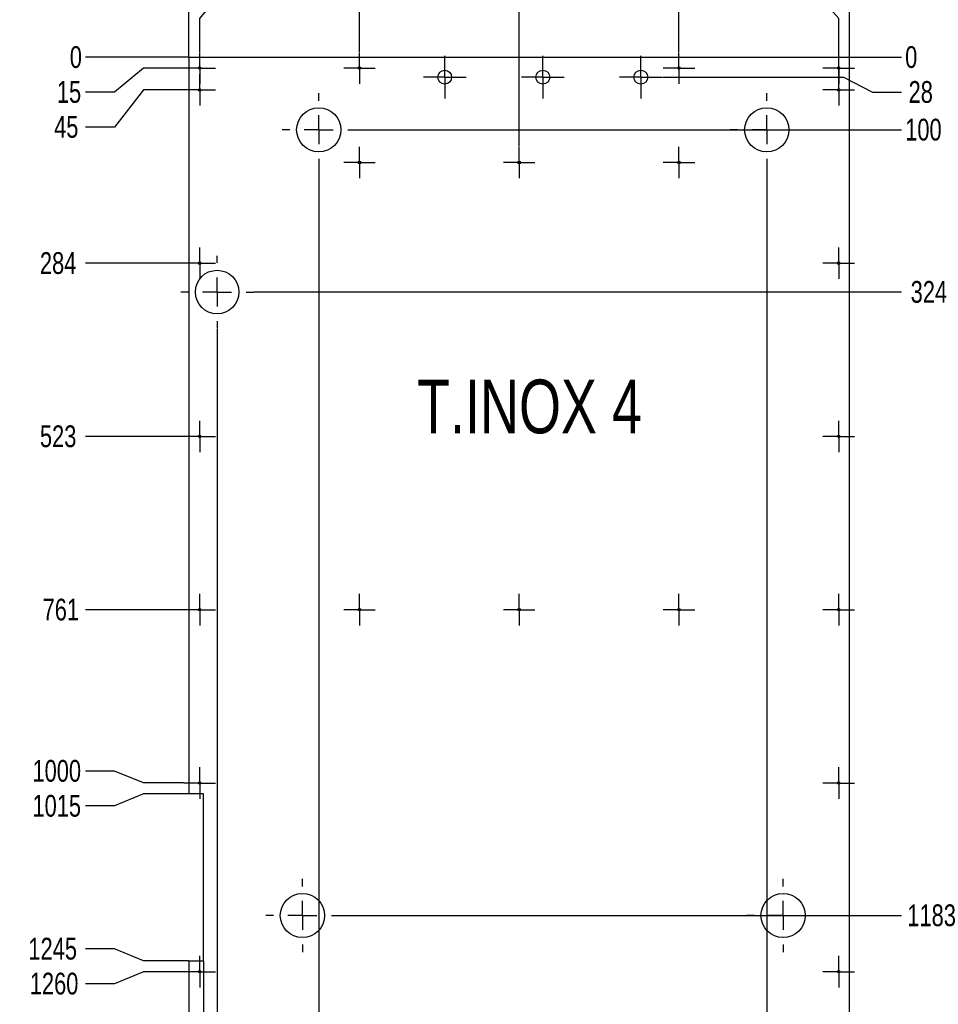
# Model space of a CAD drawing. Header units: millimetres. Extents: x 0 to 841, y 0 to 594.
# Tile 24 of 30: x 434 to 561, y 343 to 478. Entities that reach past the tile are written whole.
import ezdxf

# ---------------------------------------------------------------- set-up
doc = ezdxf.new("R2010")
doc.units = ezdxf.units.MM
doc.header["$PDSIZE"] = -1
doc.linetypes.add('CENTERX2', pattern=[20.32, 12.7, -2.54, 2.54, -2.54])
for name, color, linetype in [('COTES', 1, 'Continuous'), ('GRAVURES', 9, 'Continuous'), ('NOTES', 6, 'Continuous'), ('TRAIT-MIXTES', 3, 'CENTERX2')]:
    doc.layers.add(name, color=color, linetype=linetype)
doc.layers.add('TRAIT-FORT', color=4, linetype='Continuous', lineweight=25)
doc.styles.add('SLDTEXTSTYLE0', font='TXT', dxfattribs={"width": 0.75})
doc.dimstyles.new('SLDDIMSTYLE2', dxfattribs={"dimtxt": 3, "dimasz": 0.333333, "dimexe": 0, "dimexo": 0.0625, "dimgap": 0.75, "dimtad": 0, "dimtih": 1, "dimtoh": 1, "dimdec": 0, "dimlfac": 10, "dimrnd": 1e-09, "dimdsep": 46, "dimtxsty": 'SLDTEXTSTYLE0', "dimblk1": 'ORIGIN', "dimblk2": 'ORIGIN', "dimsah": 1, "dimcen": 0.09, "dimadec": 0, "dimazin": 2, "dimtfac": 1, "dimtdec": 0, "dimtofl": 0, "dimtmove": 0, "dimatfit": 3, "dimldrblk": 'ORIGIN', "dimfxl": 1, "dimfrac": 2, "dimtolj": 1, "dimtzin": 12, "dimarcsym": 0})
doc.dimstyles.new('SLDDIMSTYLE3', dxfattribs={"dimtxt": 3, "dimasz": 2, "dimexe": 0, "dimexo": 0.0625, "dimgap": 0.75, "dimtad": 0, "dimtih": 1, "dimtoh": 1, "dimdec": 0, "dimlfac": 10, "dimrnd": 1e-09, "dimzin": 12, "dimdsep": 46, "dimtxsty": 'SLDTEXTSTYLE0', "dimsah": 1, "dimcen": 0.09, "dimadec": 0, "dimazin": 3, "dimtfac": 1, "dimtdec": 0, "dimtofl": 0, "dimtmove": 0, "dimatfit": 3, "dimfxl": 1, "dimfrac": 2, "dimtolj": 1, "dimtzin": 12, "dimarcsym": 0})

# ---------------------------------------------------------------- blocks, each defined once
blk = doc.blocks.new('_D_290')
at = {"layer": 'COTES', "color": 0, "lineweight": -2, "transparency": 16777216}
for p, q in [((459.3, 348.68), (459.3, 249.05)), ((459.3, 249.05), (462.11, 245.05)), ((462.11, 245.05), (462.11, 241.05))]:
    blk.add_line(p, q, dxfattribs=at)
at = {"layer": 'Defpoints', "color": 0, "transparency": 16777216}
for p in [(459.3, 348.75), (457.3, 256.25), (462.11, 241.05)]:
    blk.add_point(p, dxfattribs=at)
at = {"layer": 'COTES', "color": 0, "transparency": 16777216, "insert": (462.11, 238.61), "char_height": 3, "attachment_point": 5, "rotation": 90, "style": 'SLDTEXTSTYLE0'}
blk.add_mtext('\\A1;20', dxfattribs=at)
blk = doc.blocks.new('_D_291')
at = {"layer": 'COTES', "color": 0, "lineweight": -2, "transparency": 16777216}
for p, q in [((461.2, 435.83), (461.2, 249.05)), ((461.2, 249.05), (466.92, 245.05)), ((466.92, 245.05), (466.92, 241.05))]:
    blk.add_line(p, q, dxfattribs=at)
at = {"layer": 'Defpoints', "color": 0, "transparency": 16777216}
for p in [(461.2, 435.9), (457.3, 256.25), (466.92, 241.05)]:
    blk.add_point(p, dxfattribs=at)
at = {"layer": 'COTES', "color": 0, "transparency": 16777216, "insert": (466.92, 238.42), "char_height": 3, "attachment_point": 5, "rotation": 90, "style": 'SLDTEXTSTYLE0'}
blk.add_mtext('\\A1;39', dxfattribs=at)
blk = doc.blocks.new('_D_292')
at = {"layer": 'COTES', "color": 0, "lineweight": -2, "transparency": 16777216}
blk.add_line((475.2, 458.13), (475.2, 241.05), dxfattribs=at)
at = {"layer": 'Defpoints', "color": 0, "transparency": 16777216}
for p in [(475.2, 458.2), (457.3, 256.25), (475.2, 241.05)]:
    blk.add_point(p, dxfattribs=at)
at = {"layer": 'COTES', "color": 0, "transparency": 16777216, "insert": (475.2, 237.67), "char_height": 3, "attachment_point": 5, "rotation": 90, "style": 'SLDTEXTSTYLE0'}
blk.add_mtext('\\A1;179', dxfattribs=at)
blk = doc.blocks.new('_D_296')
at = {"layer": 'COTES', "color": 0, "lineweight": -2, "transparency": 16777216}
blk.add_line((536.9, 458.13), (536.9, 241.05), dxfattribs=at)
at = {"layer": 'Defpoints', "color": 0, "transparency": 16777216}
for p in [(536.9, 458.2), (457.3, 256.25), (536.9, 241.05)]:
    blk.add_point(p, dxfattribs=at)
at = {"layer": 'COTES', "color": 0, "transparency": 16777216, "insert": (536.9, 237.3), "char_height": 3, "attachment_point": 5, "rotation": 90, "style": 'SLDTEXTSTYLE0'}
blk.add_mtext('\\A1;796', dxfattribs=at)
blk = doc.blocks.new('_D_298')
at = {"layer": 'COTES', "color": 0, "lineweight": -2, "transparency": 16777216}
blk.add_line((457.3, 473.31), (457.3, 486.57), dxfattribs=at)
at = {"layer": 'Defpoints', "color": 0, "transparency": 16777216}
for p in [(457.3, 486.57), (457.3, 473.25), (457.3, 473.25)]:
    blk.add_point(p, dxfattribs=at)
at = {"layer": 'COTES', "color": 0, "transparency": 16777216, "insert": (457.3, 487.88), "char_height": 3, "attachment_point": 5, "rotation": 90, "style": 'SLDTEXTSTYLE0'}
blk.add_mtext('\\A1;0', dxfattribs=at)
blk = doc.blocks.new('_Origin')
at = {"color": 0, "linetype": 'ByBlock', "lineweight": -2}
blk.add_line((0, 0), (-1, 0), dxfattribs=at)
blk.add_circle((0, 0), 0.5, dxfattribs=at)
blk = doc.blocks.new('_D_299')
at = {"layer": 'COTES', "color": 0, "lineweight": -2, "transparency": 16777216}
for p, q in [((462.11, 482.57), (462.11, 486.57)), ((458.8, 478.57), (462.11, 482.57)), ((458.8, 473.98), (458.8, 478.57))]:
    blk.add_line(p, q, dxfattribs=at)
at = {"layer": 'Defpoints', "color": 0, "transparency": 16777216}
for p in [(462.11, 486.57), (458.8, 473.92), (457.3, 473.25)]:
    blk.add_point(p, dxfattribs=at)
at = {"layer": 'COTES', "color": 0, "transparency": 16777216, "insert": (462.11, 488.82), "char_height": 3, "attachment_point": 5, "rotation": 90, "style": 'SLDTEXTSTYLE0'}
blk.add_mtext('\\A1;15', dxfattribs=at)
blk = doc.blocks.new('_D_300')
at = {"layer": 'COTES', "color": 0, "lineweight": -2, "transparency": 16777216}
blk.add_line((480.8, 473.98), (480.8, 486.57), dxfattribs=at)
at = {"layer": 'Defpoints', "color": 0, "transparency": 16777216}
for p in [(480.8, 486.57), (480.8, 473.92), (457.3, 473.25)]:
    blk.add_point(p, dxfattribs=at)
at = {"layer": 'COTES', "color": 0, "transparency": 16777216, "insert": (480.8, 490.32), "char_height": 3, "attachment_point": 5, "rotation": 90, "style": 'SLDTEXTSTYLE0'}
blk.add_mtext('\\A1;235', dxfattribs=at)
blk = doc.blocks.new('_D_301')
at = {"layer": 'COTES', "color": 0, "lineweight": -2, "transparency": 16777216}
blk.add_line((502.8, 460.98), (502.8, 486.57), dxfattribs=at)
at = {"layer": 'Defpoints', "color": 0, "transparency": 16777216}
for p in [(502.8, 486.57), (457.3, 473.25), (502.8, 460.92)]:
    blk.add_point(p, dxfattribs=at)
at = {"layer": 'COTES', "color": 0, "transparency": 16777216, "insert": (502.8, 490.32), "char_height": 3, "attachment_point": 5, "rotation": 90, "style": 'SLDTEXTSTYLE0'}
blk.add_mtext('\\A1;455', dxfattribs=at)
blk = doc.blocks.new('_D_302')
at = {"layer": 'COTES', "color": 0, "lineweight": -2, "transparency": 16777216}
blk.add_line((524.8, 473.98), (524.8, 486.57), dxfattribs=at)
at = {"layer": 'Defpoints', "color": 0, "transparency": 16777216}
for p in [(524.8, 486.57), (524.8, 473.92), (457.3, 473.25)]:
    blk.add_point(p, dxfattribs=at)
at = {"layer": 'COTES', "color": 0, "transparency": 16777216, "insert": (524.8, 490.32), "char_height": 3, "attachment_point": 5, "rotation": 90, "style": 'SLDTEXTSTYLE0'}
blk.add_mtext('\\A1;675', dxfattribs=at)
blk = doc.blocks.new('_D_303')
at = {"layer": 'COTES', "color": 0, "lineweight": -2, "transparency": 16777216}
for p, q in [((543.3, 482.57), (543.3, 486.57)), ((546.8, 478.57), (543.3, 482.57)), ((546.8, 470.98), (546.8, 478.57))]:
    blk.add_line(p, q, dxfattribs=at)
at = {"layer": 'Defpoints', "color": 0, "transparency": 16777216}
for p in [(543.3, 486.57), (457.3, 473.25), (546.8, 470.92)]:
    blk.add_point(p, dxfattribs=at)
at = {"layer": 'COTES', "color": 0, "transparency": 16777216, "insert": (543.3, 490.32), "char_height": 3, "attachment_point": 5, "rotation": 90, "style": 'SLDTEXTSTYLE0'}
blk.add_mtext('\\A1;895', dxfattribs=at)
blk = doc.blocks.new('_D_304')
at = {"layer": 'COTES', "color": 0, "lineweight": -2, "transparency": 16777216}
blk.add_line((548.3, 473.31), (548.3, 486.57), dxfattribs=at)
at = {"layer": 'Defpoints', "color": 0, "transparency": 16777216}
for p in [(548.3, 486.57), (457.3, 473.25), (548.3, 473.25)]:
    blk.add_point(p, dxfattribs=at)
at = {"layer": 'COTES', "color": 0, "transparency": 16777216, "insert": (548.3, 489.75), "char_height": 3, "attachment_point": 5, "rotation": 90, "style": 'SLDTEXTSTYLE0'}
blk.add_mtext('\\A1;910', dxfattribs=at)
blk = doc.blocks.new('_D_305')
at = {"layer": 'COTES', "color": 0, "lineweight": -2, "transparency": 16777216}
blk.add_line((457.24, 473.25), (443.05, 473.25), dxfattribs=at)
at = {"layer": 'Defpoints', "color": 0, "transparency": 16777216}
for p in [(443.05, 473.25), (457.3, 473.25), (457.3, 473.25)]:
    blk.add_point(p, dxfattribs=at)
at = {"layer": 'COTES', "color": 0, "transparency": 16777216, "insert": (441.74, 473.25), "char_height": 3, "attachment_point": 5, "style": 'SLDTEXTSTYLE0'}
blk.add_mtext('\\A1;0', dxfattribs=at)
blk = doc.blocks.new('_D_306')
at = {"layer": 'COTES', "color": 0, "lineweight": -2, "transparency": 16777216}
for p, q in [((451.05, 471.75), (447.05, 468.44)), ((456.57, 471.75), (451.05, 471.75)), ((447.05, 468.44), (443.05, 468.44))]:
    blk.add_line(p, q, dxfattribs=at)
at = {"layer": 'Defpoints', "color": 0, "transparency": 16777216}
for p in [(457.3, 473.25), (456.63, 471.75), (443.05, 468.44)]:
    blk.add_point(p, dxfattribs=at)
at = {"layer": 'COTES', "color": 0, "transparency": 16777216, "insert": (440.8, 468.44), "char_height": 3, "attachment_point": 5, "style": 'SLDTEXTSTYLE0'}
blk.add_mtext('\\A1;15', dxfattribs=at)
blk = doc.blocks.new('_D_307')
at = {"layer": 'COTES', "color": 0, "lineweight": -2, "transparency": 16777216}
for p, q in [((451.05, 468.75), (447.05, 463.63)), ((456.57, 468.75), (451.05, 468.75)), ((447.05, 463.63), (443.05, 463.63))]:
    blk.add_line(p, q, dxfattribs=at)
at = {"layer": 'Defpoints', "color": 0, "transparency": 16777216}
for p in [(457.3, 473.25), (456.63, 468.75), (443.05, 463.63)]:
    blk.add_point(p, dxfattribs=at)
at = {"layer": 'COTES', "color": 0, "transparency": 16777216, "insert": (440.42, 463.63), "char_height": 3, "attachment_point": 5, "style": 'SLDTEXTSTYLE0'}
blk.add_mtext('\\A1;45', dxfattribs=at)
blk = doc.blocks.new('_D_308')
at = {"layer": 'COTES', "color": 0, "lineweight": -2, "transparency": 16777216}
blk.add_line((456.57, 444.87), (443.05, 444.87), dxfattribs=at)
at = {"layer": 'Defpoints', "color": 0, "transparency": 16777216}
for p in [(457.3, 473.25), (443.05, 444.87), (456.63, 444.87)]:
    blk.add_point(p, dxfattribs=at)
at = {"layer": 'COTES', "color": 0, "transparency": 16777216, "insert": (439.3, 444.87), "char_height": 3, "attachment_point": 5, "style": 'SLDTEXTSTYLE0'}
blk.add_mtext('\\A1;284', dxfattribs=at)
blk = doc.blocks.new('_D_309')
at = {"layer": 'COTES', "color": 0, "lineweight": -2, "transparency": 16777216}
blk.add_line((456.57, 421), (443.05, 421), dxfattribs=at)
at = {"layer": 'Defpoints', "color": 0, "transparency": 16777216}
for p in [(457.3, 473.25), (443.05, 421), (456.63, 421)]:
    blk.add_point(p, dxfattribs=at)
at = {"layer": 'COTES', "color": 0, "transparency": 16777216, "insert": (439.3, 421), "char_height": 3, "attachment_point": 5, "style": 'SLDTEXTSTYLE0'}
blk.add_mtext('\\A1;523', dxfattribs=at)
blk = doc.blocks.new('_D_310')
at = {"layer": 'COTES', "color": 0, "lineweight": -2, "transparency": 16777216}
blk.add_line((456.57, 397.12), (443.05, 397.12), dxfattribs=at)
at = {"layer": 'Defpoints', "color": 0, "transparency": 16777216}
for p in [(457.3, 473.25), (443.05, 397.12), (456.63, 397.12)]:
    blk.add_point(p, dxfattribs=at)
at = {"layer": 'COTES', "color": 0, "transparency": 16777216, "insert": (439.67, 397.12), "char_height": 3, "attachment_point": 5, "style": 'SLDTEXTSTYLE0'}
blk.add_mtext('\\A1;761', dxfattribs=at)
blk = doc.blocks.new('_D_311')
at = {"layer": 'COTES', "color": 0, "lineweight": -2, "transparency": 16777216}
for p, q in [((447.05, 374.9), (443.05, 374.9)), ((451.05, 373.25), (447.05, 374.9)), ((456.57, 373.25), (451.05, 373.25))]:
    blk.add_line(p, q, dxfattribs=at)
at = {"layer": 'Defpoints', "color": 0, "transparency": 16777216}
for p in [(457.3, 473.25), (443.05, 374.9), (456.63, 373.25)]:
    blk.add_point(p, dxfattribs=at)
at = {"layer": 'COTES', "color": 0, "transparency": 16777216, "insert": (439.11, 374.9), "char_height": 3, "attachment_point": 5, "style": 'SLDTEXTSTYLE0'}
blk.add_mtext('\\A1;1000', dxfattribs=at)
blk = doc.blocks.new('_D_312')
at = {"layer": 'COTES', "color": 0, "lineweight": -2, "transparency": 16777216}
for p, q in [((451.05, 371.75), (447.05, 370.09)), ((457.24, 371.75), (451.05, 371.75)), ((447.05, 370.09), (443.05, 370.09))]:
    blk.add_line(p, q, dxfattribs=at)
at = {"layer": 'Defpoints', "color": 0, "transparency": 16777216}
for p in [(457.3, 473.25), (457.3, 371.75), (443.05, 370.09)]:
    blk.add_point(p, dxfattribs=at)
at = {"layer": 'COTES', "color": 0, "transparency": 16777216, "insert": (439.11, 370.09), "char_height": 3, "attachment_point": 5, "style": 'SLDTEXTSTYLE0'}
blk.add_mtext('\\A1;1015', dxfattribs=at)
blk = doc.blocks.new('_D_313')
at = {"layer": 'COTES', "color": 0, "lineweight": -2, "transparency": 16777216}
for p, q in [((447.05, 350.4), (443.05, 350.4)), ((451.05, 348.75), (447.05, 350.4)), ((457.24, 348.75), (451.05, 348.75))]:
    blk.add_line(p, q, dxfattribs=at)
at = {"layer": 'Defpoints', "color": 0, "transparency": 16777216}
for p in [(457.3, 473.25), (443.05, 350.4), (457.3, 348.75)]:
    blk.add_point(p, dxfattribs=at)
at = {"layer": 'COTES', "color": 0, "transparency": 16777216, "insert": (438.55, 350.4), "char_height": 3, "attachment_point": 5, "style": 'SLDTEXTSTYLE0'}
blk.add_mtext('\\A1;1245', dxfattribs=at)
blk = doc.blocks.new('_D_314')
at = {"layer": 'COTES', "color": 0, "lineweight": -2, "transparency": 16777216}
for p, q in [((451.05, 347.25), (447.05, 345.59)), ((456.57, 347.25), (451.05, 347.25)), ((447.05, 345.59), (443.05, 345.59))]:
    blk.add_line(p, q, dxfattribs=at)
at = {"layer": 'Defpoints', "color": 0, "transparency": 16777216}
for p in [(457.3, 473.25), (456.63, 347.25), (443.05, 345.59)]:
    blk.add_point(p, dxfattribs=at)
at = {"layer": 'COTES', "color": 0, "transparency": 16777216, "insert": (438.74, 345.59), "char_height": 3, "attachment_point": 5, "style": 'SLDTEXTSTYLE0'}
blk.add_mtext('\\A1;1260', dxfattribs=at)
blk = doc.blocks.new('_D_315')
at = {"layer": 'COTES', "color": 0, "lineweight": -2, "transparency": 16777216}
blk.add_line((456.57, 328), (443.05, 328), dxfattribs=at)
at = {"layer": 'Defpoints', "color": 0, "transparency": 16777216}
for p in [(457.3, 473.25), (443.05, 328), (456.63, 328)]:
    blk.add_point(p, dxfattribs=at)
at = {"layer": 'COTES', "color": 0, "transparency": 16777216, "insert": (438.55, 328), "char_height": 3, "attachment_point": 5, "style": 'SLDTEXTSTYLE0'}
blk.add_mtext('\\A1;1453', dxfattribs=at)
blk = doc.blocks.new('_D_316')
at = {"layer": 'COTES', "color": 0, "lineweight": -2, "transparency": 16777216}
for p, q in [((447.05, 310.65), (443.05, 310.65)), ((451.05, 308.75), (447.05, 310.65)), ((456.57, 308.75), (451.05, 308.75))]:
    blk.add_line(p, q, dxfattribs=at)
at = {"layer": 'Defpoints', "color": 0, "transparency": 16777216}
for p in [(457.3, 473.25), (443.05, 310.65), (456.63, 308.75)]:
    blk.add_point(p, dxfattribs=at)
at = {"layer": 'COTES', "color": 0, "transparency": 16777216, "insert": (438.55, 310.65), "char_height": 3, "attachment_point": 5, "style": 'SLDTEXTSTYLE0'}
blk.add_mtext('\\A1;1645', dxfattribs=at)
blk = doc.blocks.new('_D_317')
at = {"layer": 'COTES', "color": 0, "lineweight": -2, "transparency": 16777216}
for p, q in [((451.05, 307.75), (447.05, 305.84)), ((457.24, 307.75), (451.05, 307.75)), ((447.05, 305.84), (443.05, 305.84))]:
    blk.add_line(p, q, dxfattribs=at)
at = {"layer": 'Defpoints', "color": 0, "transparency": 16777216}
for p in [(457.3, 473.25), (457.3, 307.75), (443.05, 305.84)]:
    blk.add_point(p, dxfattribs=at)
at = {"layer": 'COTES', "color": 0, "transparency": 16777216, "insert": (438.55, 305.84), "char_height": 3, "attachment_point": 5, "style": 'SLDTEXTSTYLE0'}
blk.add_mtext('\\A1;1655', dxfattribs=at)
blk = doc.blocks.new('_D_318')
at = {"layer": 'COTES', "color": 0, "lineweight": -2, "transparency": 16777216}
for p, q in [((447.05, 283.15), (443.05, 283.15)), ((451.05, 281.75), (447.05, 283.15)), ((457.24, 281.75), (451.05, 281.75))]:
    blk.add_line(p, q, dxfattribs=at)
at = {"layer": 'Defpoints', "color": 0, "transparency": 16777216}
for p in [(457.3, 473.25), (443.05, 283.15), (457.3, 281.75)]:
    blk.add_point(p, dxfattribs=at)
at = {"layer": 'COTES', "color": 0, "transparency": 16777216, "insert": (438.92, 283.15), "char_height": 3, "attachment_point": 5, "style": 'SLDTEXTSTYLE0'}
blk.add_mtext('\\A1;1915', dxfattribs=at)
blk = doc.blocks.new('_D_319')
at = {"layer": 'COTES', "color": 0, "lineweight": -2, "transparency": 16777216}
for p, q in [((451.05, 279.75), (447.05, 278.34)), ((456.57, 279.75), (451.05, 279.75)), ((447.05, 278.34), (443.05, 278.34))]:
    blk.add_line(p, q, dxfattribs=at)
at = {"layer": 'Defpoints', "color": 0, "transparency": 16777216}
for p in [(457.3, 473.25), (456.63, 279.75), (443.05, 278.34)]:
    blk.add_point(p, dxfattribs=at)
at = {"layer": 'COTES', "color": 0, "transparency": 16777216, "insert": (438.55, 278.34), "char_height": 3, "attachment_point": 5, "style": 'SLDTEXTSTYLE0'}
blk.add_mtext('\\A1;1935', dxfattribs=at)
blk = doc.blocks.new('_D_320')
at = {"layer": 'COTES', "color": 0, "lineweight": -2, "transparency": 16777216}
for p, q in [((447.05, 262.87), (443.05, 262.87)), ((451.05, 257.75), (447.05, 262.87)), ((456.57, 257.75), (451.05, 257.75))]:
    blk.add_line(p, q, dxfattribs=at)
at = {"layer": 'Defpoints', "color": 0, "transparency": 16777216}
for p in [(457.3, 473.25), (443.05, 262.87), (456.63, 257.75)]:
    blk.add_point(p, dxfattribs=at)
at = {"layer": 'COTES', "color": 0, "transparency": 16777216, "insert": (438.55, 262.87), "char_height": 3, "attachment_point": 5, "style": 'SLDTEXTSTYLE0'}
blk.add_mtext('\\A1;2155', dxfattribs=at)
blk = doc.blocks.new('_D_321')
at = {"layer": 'COTES', "color": 0, "lineweight": -2, "transparency": 16777216}
for p, q in [((447.05, 258.06), (443.05, 258.06)), ((451.05, 256.25), (447.05, 258.06)), ((457.24, 256.25), (451.05, 256.25))]:
    blk.add_line(p, q, dxfattribs=at)
at = {"layer": 'Defpoints', "color": 0, "transparency": 16777216}
for p in [(457.3, 473.25), (443.05, 258.06), (457.3, 256.25)]:
    blk.add_point(p, dxfattribs=at)
at = {"layer": 'COTES', "color": 0, "transparency": 16777216, "insert": (438.74, 258.06), "char_height": 3, "attachment_point": 5, "style": 'SLDTEXTSTYLE0'}
blk.add_mtext('\\A1;2170', dxfattribs=at)
blk = doc.blocks.new('_D_322')
at = {"layer": 'COTES', "color": 0, "lineweight": -2, "transparency": 16777216}
blk.add_line((470.24, 253.25), (443.05, 253.25), dxfattribs=at)
at = {"layer": 'Defpoints', "color": 0, "transparency": 16777216}
for p in [(457.3, 473.25), (443.05, 253.25), (470.3, 253.25)]:
    blk.add_point(p, dxfattribs=at)
at = {"layer": 'COTES', "color": 0, "transparency": 16777216, "insert": (438.55, 253.25), "char_height": 3, "attachment_point": 5, "style": 'SLDTEXTSTYLE0'}
blk.add_mtext('\\A1;2200', dxfattribs=at)
blk = doc.blocks.new('_D_323')
at = {"layer": 'COTES', "color": 0, "lineweight": -2, "transparency": 16777216}
blk.add_line((548.36, 473.25), (555.47, 473.25), dxfattribs=at)
at = {"layer": 'Defpoints', "color": 0, "transparency": 16777216}
for p in [(548.3, 473.25), (548.3, 473.25), (555.47, 473.25)]:
    blk.add_point(p, dxfattribs=at)
at = {"layer": 'COTES', "color": 0, "transparency": 16777216, "insert": (556.79, 473.25), "char_height": 3, "attachment_point": 5, "style": 'SLDTEXTSTYLE0'}
blk.add_mtext('\\A1;0', dxfattribs=at)
blk = doc.blocks.new('_D_324')
at = {"layer": 'COTES', "color": 0, "lineweight": -2, "transparency": 16777216}
for p, q in [((522.56, 470.5), (547.47, 470.5)), ((547.47, 470.5), (551.47, 468.44)), ((551.47, 468.44), (555.47, 468.44))]:
    blk.add_line(p, q, dxfattribs=at)
at = {"layer": 'Defpoints', "color": 0, "transparency": 16777216}
for p in [(548.3, 473.25), (522.5, 470.5), (555.47, 468.44)]:
    blk.add_point(p, dxfattribs=at)
at = {"layer": 'COTES', "color": 0, "transparency": 16777216, "insert": (558.1, 468.44), "char_height": 3, "attachment_point": 5, "style": 'SLDTEXTSTYLE0'}
blk.add_mtext('\\A1;28', dxfattribs=at)
blk = doc.blocks.new('_D_325')
at = {"layer": 'COTES', "color": 0, "lineweight": -2, "transparency": 16777216}
blk.add_line((480.31, 463.25), (555.47, 463.25), dxfattribs=at)
at = {"layer": 'Defpoints', "color": 0, "transparency": 16777216}
for p in [(548.3, 473.25), (480.25, 463.25), (555.47, 463.25)]:
    blk.add_point(p, dxfattribs=at)
at = {"layer": 'COTES', "color": 0, "transparency": 16777216, "insert": (558.47, 463.25), "char_height": 3, "attachment_point": 5, "style": 'SLDTEXTSTYLE0'}
blk.add_mtext('\\A1;100', dxfattribs=at)
blk = doc.blocks.new('_D_326')
at = {"layer": 'COTES', "color": 0, "lineweight": -2, "transparency": 16777216}
blk.add_line((466.26, 440.9), (555.47, 440.9), dxfattribs=at)
at = {"layer": 'Defpoints', "color": 0, "transparency": 16777216}
for p in [(548.3, 473.25), (466.2, 440.9), (555.47, 440.9)]:
    blk.add_point(p, dxfattribs=at)
at = {"layer": 'COTES', "color": 0, "transparency": 16777216, "insert": (559.22, 440.9), "char_height": 3, "attachment_point": 5, "style": 'SLDTEXTSTYLE0'}
blk.add_mtext('\\A1;324', dxfattribs=at)
blk = doc.blocks.new('_D_327')
at = {"layer": 'COTES', "color": 0, "lineweight": -2, "transparency": 16777216}
blk.add_line((478.06, 355), (555.47, 355), dxfattribs=at)
at = {"layer": 'Defpoints', "color": 0, "transparency": 16777216}
for p in [(548.3, 473.25), (478, 355), (555.47, 355)]:
    blk.add_point(p, dxfattribs=at)
at = {"layer": 'COTES', "color": 0, "transparency": 16777216, "insert": (559.6, 355), "char_height": 3, "attachment_point": 5, "style": 'SLDTEXTSTYLE0'}
blk.add_mtext('\\A1;1183', dxfattribs=at)
blk = doc.blocks.new('_D_328')
at = {"layer": 'COTES', "color": 0, "lineweight": -2, "transparency": 16777216}
blk.add_line((466.26, 315.6), (555.47, 315.6), dxfattribs=at)
at = {"layer": 'Defpoints', "color": 0, "transparency": 16777216}
for p in [(548.3, 473.25), (466.2, 315.6), (555.47, 315.6)]:
    blk.add_point(p, dxfattribs=at)
at = {"layer": 'COTES', "color": 0, "transparency": 16777216, "insert": (559.97, 315.6), "char_height": 3, "attachment_point": 5, "style": 'SLDTEXTSTYLE0'}
blk.add_mtext('\\A1;1577', dxfattribs=at)
blk = doc.blocks.new('_D_329')
at = {"layer": 'COTES', "color": 0, "lineweight": -2, "transparency": 16777216}
blk.add_line((480.31, 263.25), (555.47, 263.25), dxfattribs=at)
at = {"layer": 'Defpoints', "color": 0, "transparency": 16777216}
for p in [(548.3, 473.25), (480.25, 263.25), (555.47, 263.25)]:
    blk.add_point(p, dxfattribs=at)
at = {"layer": 'COTES', "color": 0, "transparency": 16777216, "insert": (559.6, 263.25), "char_height": 3, "attachment_point": 5, "style": 'SLDTEXTSTYLE0'}
blk.add_mtext('\\A1;2100', dxfattribs=at)
blk = doc.blocks.new('_D_330')
at = {"layer": 'COTES', "color": 0, "lineweight": -2, "transparency": 16777216}
for p, q in [((547.47, 256), (551.47, 258.06)), ((551.47, 258.06), (555.47, 258.06)), ((522.56, 256), (547.47, 256))]:
    blk.add_line(p, q, dxfattribs=at)
at = {"layer": 'Defpoints', "color": 0, "transparency": 16777216}
for p in [(548.3, 473.25), (555.47, 258.06), (522.5, 256)]:
    blk.add_point(p, dxfattribs=at)
at = {"layer": 'COTES', "color": 0, "transparency": 16777216, "insert": (559.97, 258.06), "char_height": 3, "attachment_point": 5, "style": 'SLDTEXTSTYLE0'}
blk.add_mtext('\\A1;2173', dxfattribs=at)
blk = doc.blocks.new('_D_331')
at = {"layer": 'COTES', "color": 0, "lineweight": -2, "transparency": 16777216}
blk.add_line((548.36, 253.25), (555.47, 253.25), dxfattribs=at)
at = {"layer": 'Defpoints', "color": 0, "transparency": 16777216}
for p in [(548.3, 473.25), (548.3, 253.25), (555.47, 253.25)]:
    blk.add_point(p, dxfattribs=at)
at = {"layer": 'COTES', "color": 0, "transparency": 16777216, "insert": (559.97, 253.25), "char_height": 3, "attachment_point": 5, "style": 'SLDTEXTSTYLE0'}
blk.add_mtext('\\A1;2200', dxfattribs=at)
blk = doc.blocks.new('SW_CENTERMARKSYMBOL_269')
at = {"layer": 'TRAIT-MIXTES', "color": 0}
for p, q in [((0, 2), (0, 2.17)), ((0, 0), (0, 2)), ((-2, 0), (-2.17, 0)), ((0, 0), (-2, 0)), ((0, 0), (0, -2)), ((0, 0), (2, 0)), ((2, 0), (2.17, 0)), ((0, -2), (0, -2.17))]:
    blk.add_line(p, q, dxfattribs=at)
blk = doc.blocks.new('SW_CENTERMARKSYMBOL_270')
at = {"layer": 'TRAIT-MIXTES', "color": 0}
for p, q in [((0, 2), (0, 2.17)), ((0, 0), (0, 2)), ((-2, 0), (-2.17, 0)), ((0, 0), (-2, 0)), ((0, 0), (0, -2)), ((0, 0), (2, 0)), ((2, 0), (2.17, 0)), ((0, -2), (0, -2.17))]:
    blk.add_line(p, q, dxfattribs=at)
blk = doc.blocks.new('SW_CENTERMARKSYMBOL_271')
at = {"layer": 'TRAIT-MIXTES', "color": 0}
for p, q in [((0, 2), (0, 2.17)), ((0, 0), (0, 2)), ((-2, 0), (-2.17, 0)), ((0, 0), (-2, 0)), ((0, 0), (0, -2)), ((0, 0), (2, 0)), ((2, 0), (2.17, 0)), ((0, -2), (0, -2.17))]:
    blk.add_line(p, q, dxfattribs=at)
blk = doc.blocks.new('SW_CENTERMARKSYMBOL_272')
at = {"layer": 'TRAIT-MIXTES', "color": 0}
for p, q in [((0, 2), (0, 2.17)), ((0, 0), (0, 2)), ((-2, 0), (-2.17, 0)), ((0, 0), (-2, 0)), ((0, 0), (0, -2)), ((0, 0), (2, 0)), ((2, 0), (2.17, 0)), ((0, -2), (0, -2.17))]:
    blk.add_line(p, q, dxfattribs=at)
blk = doc.blocks.new('SW_CENTERMARKSYMBOL_273')
at = {"layer": 'TRAIT-MIXTES', "color": 0}
for p, q in [((0, 2), (0, 2.17)), ((0, 0), (0, 2)), ((-2, 0), (-2.17, 0)), ((0, 0), (-2, 0)), ((0, 0), (0, -2)), ((0, 0), (2, 0)), ((2, 0), (2.17, 0)), ((0, -2), (0, -2.17))]:
    blk.add_line(p, q, dxfattribs=at)
blk = doc.blocks.new('SW_CENTERMARKSYMBOL_274')
at = {"layer": 'TRAIT-MIXTES', "color": 0}
for p, q in [((0, 2), (0, 2.17)), ((0, 0), (0, 2)), ((-2, 0), (-2.17, 0)), ((0, 0), (-2, 0)), ((0, 0), (0, -2)), ((0, 0), (2, 0)), ((2, 0), (2.17, 0)), ((0, -2), (0, -2.17))]:
    blk.add_line(p, q, dxfattribs=at)
blk = doc.blocks.new('SW_CENTERMARKSYMBOL_275')
at = {"layer": 'TRAIT-MIXTES', "color": 0}
for p, q in [((0, 2), (0, 2.17)), ((0, 0), (0, 2)), ((-2, 0), (-2.17, 0)), ((0, 0), (-2, 0)), ((0, 0), (0, -2)), ((0, 0), (2, 0)), ((2, 0), (2.17, 0)), ((0, -2), (0, -2.17))]:
    blk.add_line(p, q, dxfattribs=at)
blk = doc.blocks.new('SW_CENTERMARKSYMBOL_276')
at = {"layer": 'TRAIT-MIXTES', "color": 0}
for p, q in [((0, 2), (0, 2.17)), ((0, 0), (0, 2)), ((-2, 0), (-2.17, 0)), ((0, 0), (-2, 0)), ((0, 0), (0, -2)), ((0, 0), (2, 0)), ((2, 0), (2.17, 0)), ((0, -2), (0, -2.17))]:
    blk.add_line(p, q, dxfattribs=at)
blk = doc.blocks.new('SW_CENTERMARKSYMBOL_277')
at = {"layer": 'TRAIT-MIXTES', "color": 0}
for p, q in [((0, 2), (0, 2.17)), ((0, 0), (0, 2)), ((-2, 0), (-2.17, 0)), ((0, 0), (-2, 0)), ((0, 0), (0, -2)), ((0, 0), (2, 0)), ((2, 0), (2.17, 0)), ((0, -2), (0, -2.17))]:
    blk.add_line(p, q, dxfattribs=at)
blk = doc.blocks.new('SW_CENTERMARKSYMBOL_278')
at = {"layer": 'TRAIT-MIXTES', "color": 0}
for p, q in [((0, 2), (0, 2.17)), ((0, 0), (0, 2)), ((-2, 0), (-2.17, 0)), ((0, 0), (-2, 0)), ((0, 0), (0, -2)), ((0, 0), (2, 0)), ((2, 0), (2.17, 0)), ((0, -2), (0, -2.17))]:
    blk.add_line(p, q, dxfattribs=at)
blk = doc.blocks.new('SW_CENTERMARKSYMBOL_279')
at = {"layer": 'TRAIT-MIXTES', "color": 0}
for p, q in [((0, 2), (0, 2.17)), ((0, 0), (0, 2)), ((-2, 0), (-2.17, 0)), ((0, 0), (-2, 0)), ((0, 0), (0, -2)), ((0, 0), (2, 0)), ((2, 0), (2.17, 0)), ((0, -2), (0, -2.17))]:
    blk.add_line(p, q, dxfattribs=at)
blk = doc.blocks.new('SW_CENTERMARKSYMBOL_280')
at = {"layer": 'TRAIT-MIXTES', "color": 0}
for p, q in [((0, 2), (0, 2.17)), ((0, 0), (0, 2)), ((-2, 0), (-2.17, 0)), ((0, 0), (-2, 0)), ((0, 0), (0, -2)), ((0, 0), (2, 0)), ((2, 0), (2.17, 0)), ((0, -2), (0, -2.17))]:
    blk.add_line(p, q, dxfattribs=at)
blk = doc.blocks.new('SW_CENTERMARKSYMBOL_281')
at = {"layer": 'TRAIT-MIXTES', "color": 0}
for p, q in [((0, 2), (0, 2.17)), ((0, 0), (0, 2)), ((-2, 0), (-2.17, 0)), ((0, 0), (-2, 0)), ((0, 0), (0, -2)), ((0, 0), (2, 0)), ((2, 0), (2.17, 0)), ((0, -2), (0, -2.17))]:
    blk.add_line(p, q, dxfattribs=at)
blk = doc.blocks.new('SW_CENTERMARKSYMBOL_282')
at = {"layer": 'TRAIT-MIXTES', "color": 0}
for p, q in [((0, 2), (0, 2.17)), ((0, 0), (0, 2)), ((-2, 0), (-2.17, 0)), ((0, 0), (-2, 0)), ((0, 0), (0, -2)), ((0, 0), (2, 0)), ((2, 0), (2.17, 0)), ((0, -2), (0, -2.17))]:
    blk.add_line(p, q, dxfattribs=at)
blk = doc.blocks.new('SW_CENTERMARKSYMBOL_283')
at = {"layer": 'TRAIT-MIXTES', "color": 0}
for p, q in [((0, 2), (0, 2.17)), ((0, 0), (0, 2)), ((-2, 0), (-2.17, 0)), ((0, 0), (-2, 0)), ((0, 0), (0, -2)), ((0, 0), (2, 0)), ((2, 0), (2.17, 0)), ((0, -2), (0, -2.17))]:
    blk.add_line(p, q, dxfattribs=at)
blk = doc.blocks.new('SW_CENTERMARKSYMBOL_290')
at = {"layer": 'TRAIT-MIXTES', "color": 0}
for p, q in [((0, 4), (0, 5.05)), ((0, 0), (0, 2)), ((-4, 0), (-5.05, 0)), ((0, 0), (-2, 0)), ((0, 0), (0, -2)), ((0, 0), (2, 0)), ((4, 0), (5.05, 0)), ((0, -4), (0, -5.05))]:
    blk.add_line(p, q, dxfattribs=at)
blk = doc.blocks.new('SW_CENTERMARKSYMBOL_291')
at = {"layer": 'TRAIT-MIXTES', "color": 0}
for p, q in [((0, 4), (0, 5.05)), ((0, 0), (0, 2)), ((-4, 0), (-5.05, 0)), ((0, 0), (-2, 0)), ((0, 0), (0, -2)), ((0, 0), (2, 0)), ((4, 0), (5.05, 0)), ((0, -4), (0, -5.05))]:
    blk.add_line(p, q, dxfattribs=at)
blk = doc.blocks.new('SW_CENTERMARKSYMBOL_293')
at = {"layer": 'TRAIT-MIXTES', "color": 0}
for p, q in [((0, 4), (0, 5)), ((0, 0), (0, 2)), ((-4, 0), (-5, 0)), ((0, 0), (-2, 0)), ((0, 0), (0, -2)), ((0, 0), (2, 0)), ((4, 0), (5, 0)), ((0, -4), (0, -5))]:
    blk.add_line(p, q, dxfattribs=at)
blk = doc.blocks.new('SW_CENTERMARKSYMBOL_294')
at = {"layer": 'TRAIT-MIXTES', "color": 0}
for p, q in [((0, 4), (0, 5.05)), ((0, 0), (0, 2)), ((-4, 0), (-5.05, 0)), ((0, 0), (-2, 0)), ((0, 0), (0, -2)), ((0, 0), (2, 0)), ((4, 0), (5.05, 0)), ((0, -4), (0, -5.05))]:
    blk.add_line(p, q, dxfattribs=at)
blk = doc.blocks.new('SW_CENTERMARKSYMBOL_295')
at = {"layer": 'TRAIT-MIXTES', "color": 0}
for p, q in [((0, 4), (0, 5.05)), ((0, 0), (0, 2)), ((-4, 0), (-5.05, 0)), ((0, 0), (-2, 0)), ((0, 0), (0, -2)), ((0, 0), (2, 0)), ((4, 0), (5.05, 0)), ((0, -4), (0, -5.05))]:
    blk.add_line(p, q, dxfattribs=at)
blk = doc.blocks.new('SW_CENTERMARKSYMBOL_296')
at = {"layer": 'TRAIT-MIXTES', "color": 0}
for p, q in [((0, 2), (0, 2.95)), ((0, 0), (0, 2)), ((-2, 0), (-2.95, 0)), ((0, 0), (-2, 0)), ((0, 0), (0, -2)), ((0, 0), (2, 0)), ((2, 0), (2.95, 0)), ((0, -2), (0, -2.95))]:
    blk.add_line(p, q, dxfattribs=at)
blk = doc.blocks.new('SW_CENTERMARKSYMBOL_297')
at = {"layer": 'TRAIT-MIXTES', "color": 0}
for p, q in [((0, 2), (0, 2.95)), ((0, 0), (0, 2)), ((-2, 0), (-2.95, 0)), ((0, 0), (-2, 0)), ((0, 0), (0, -2)), ((0, 0), (2, 0)), ((2, 0), (2.95, 0)), ((0, -2), (0, -2.95))]:
    blk.add_line(p, q, dxfattribs=at)
blk = doc.blocks.new('SW_CENTERMARKSYMBOL_298')
at = {"layer": 'TRAIT-MIXTES', "color": 0}
for p, q in [((0, 2), (0, 2.95)), ((0, 0), (0, 2)), ((-2, 0), (-2.95, 0)), ((0, 0), (-2, 0)), ((0, 0), (0, -2)), ((0, 0), (2, 0)), ((2, 0), (2.95, 0)), ((0, -2), (0, -2.95))]:
    blk.add_line(p, q, dxfattribs=at)
blk = doc.blocks.new('SW_CENTERMARKSYMBOL_308')
at = {"layer": 'TRAIT-MIXTES', "color": 0}
for p, q in [((0, 2), (0, 2.17)), ((0, 0), (0, 2)), ((-2, 0), (-2.17, 0)), ((0, 0), (-2, 0)), ((0, 0), (0, -2)), ((0, 0), (2, 0)), ((2, 0), (2.17, 0)), ((0, -2), (0, -2.17))]:
    blk.add_line(p, q, dxfattribs=at)
blk = doc.blocks.new('SW_CENTERMARKSYMBOL_309')
at = {"layer": 'TRAIT-MIXTES', "color": 0}
for p, q in [((0, 2), (0, 2.17)), ((0, 0), (0, 2)), ((-2, 0), (-2.17, 0)), ((0, 0), (-2, 0)), ((0, 0), (0, -2)), ((0, 0), (2, 0)), ((2, 0), (2.17, 0)), ((0, -2), (0, -2.17))]:
    blk.add_line(p, q, dxfattribs=at)
blk = doc.blocks.new('SW_CENTERMARKSYMBOL_310')
at = {"layer": 'TRAIT-MIXTES', "color": 0}
for p, q in [((0, 2), (0, 2.17)), ((0, 0), (0, 2)), ((-2, 0), (-2.17, 0)), ((0, 0), (-2, 0)), ((0, 0), (0, -2)), ((0, 0), (2, 0)), ((2, 0), (2.17, 0)), ((0, -2), (0, -2.17))]:
    blk.add_line(p, q, dxfattribs=at)
blk = doc.blocks.new('SW_CENTERMARKSYMBOL_311')
at = {"layer": 'TRAIT-MIXTES', "color": 0}
for p, q in [((0, 2), (0, 2.17)), ((0, 0), (0, 2)), ((-2, 0), (-2.17, 0)), ((0, 0), (-2, 0)), ((0, 0), (0, -2)), ((0, 0), (2, 0)), ((2, 0), (2.17, 0)), ((0, -2), (0, -2.17))]:
    blk.add_line(p, q, dxfattribs=at)
blk = doc.blocks.new('SW_CENTERMARKSYMBOL_312')
at = {"layer": 'TRAIT-MIXTES', "color": 0}
for p, q in [((0, 2), (0, 2.17)), ((0, 0), (0, 2)), ((-2, 0), (-2.17, 0)), ((0, 0), (-2, 0)), ((0, 0), (0, -2)), ((0, 0), (2, 0)), ((2, 0), (2.17, 0)), ((0, -2), (0, -2.17))]:
    blk.add_line(p, q, dxfattribs=at)
blk = doc.blocks.new('SW_CENTERMARKSYMBOL_313')
at = {"layer": 'TRAIT-MIXTES', "color": 0}
for p, q in [((0, 2), (0, 2.17)), ((0, 0), (0, 2)), ((-2, 0), (-2.17, 0)), ((0, 0), (-2, 0)), ((0, 0), (0, -2)), ((0, 0), (2, 0)), ((2, 0), (2.17, 0)), ((0, -2), (0, -2.17))]:
    blk.add_line(p, q, dxfattribs=at)
blk = doc.blocks.new('SW_CENTERMARKSYMBOL_314')
at = {"layer": 'TRAIT-MIXTES', "color": 0}
for p, q in [((0, 2), (0, 2.17)), ((0, 0), (0, 2)), ((-2, 0), (-2.17, 0)), ((0, 0), (-2, 0)), ((0, 0), (0, -2)), ((0, 0), (2, 0)), ((2, 0), (2.17, 0)), ((0, -2), (0, -2.17))]:
    blk.add_line(p, q, dxfattribs=at)

msp = doc.modelspace()

# ---------------------------------------------------------------- linework, layer by layer
at = {"layer": 'GRAVURES', "lineweight": 25}
for centre, radius in [((475.1977, 463.2465), 3.05), ((536.8977, 463.2465), 3.05), ((461.1977, 440.8962), 3), ((472.9477, 354.9965), 3.05), ((539.1477, 354.9965), 3.05)]:
    msp.add_circle(centre, radius, dxfattribs=at)
at = {"layer": 'TRAIT-FORT', "lineweight": 25}
for p, q in [((457.2977, 473.2465), (457.2977, 371.7465)), ((457.2977, 473.2465), (548.2977, 473.2465)), ((548.2977, 253.2465), (548.2977, 473.2465)), ((459.2977, 371.7465), (457.2977, 371.7465)), ((459.2977, 348.7465), (459.2977, 371.7465)), ((457.2977, 348.7465), (459.2977, 348.7465)), ((457.2977, 348.7465), (457.2977, 307.7465))]:
    msp.add_line(p, q, dxfattribs=at)
for centre, radius in [((458.7977, 471.7465), 0.17), ((480.7977, 471.7465), 0.17), ((492.5477, 470.4965), 0.95), ((506.0477, 470.4965), 0.95), ((519.5477, 470.4965), 0.95), ((524.7977, 471.7465), 0.17), ((546.7977, 471.7465), 0.17), ((458.7977, 468.7465), 0.17), ((546.7977, 468.7465), 0.17), ((480.7977, 458.7465), 0.17), ((502.7977, 458.7465), 0.17), ((524.7977, 458.7465), 0.17), ((458.7977, 444.8715), 0.17), ((546.7977, 444.8715), 0.17), ((458.7977, 420.9965), 0.17), ((546.7977, 420.9965), 0.17), ((458.7977, 397.1215), 0.17), ((480.7977, 397.1215), 0.17), ((502.7977, 397.1215), 0.17), ((524.7977, 397.1215), 0.17), ((546.7977, 397.1215), 0.17), ((458.7977, 373.2465), 0.17), ((546.7977, 373.2465), 0.17), ((458.7977, 347.2465), 0.17), ((546.7977, 347.2465), 0.17)]:
    msp.add_circle(centre, radius, dxfattribs=at)

# ---------------------------------------------------------------- block references
at = {"layer": 'TRAIT-MIXTES'}
for name, p in [('SW_CENTERMARKSYMBOL_314', (458.7977, 471.7465)), ('SW_CENTERMARKSYMBOL_313', (480.7977, 471.7465)), ('SW_CENTERMARKSYMBOL_312', (524.7977, 471.7465)), ('SW_CENTERMARKSYMBOL_311', (546.7977, 471.7465)), ('SW_CENTERMARKSYMBOL_296', (492.5477, 470.4965)), ('SW_CENTERMARKSYMBOL_297', (506.0477, 470.4965)), ('SW_CENTERMARKSYMBOL_298', (519.5477, 470.4965)), ('SW_CENTERMARKSYMBOL_278', (458.7977, 468.7465)), ('SW_CENTERMARKSYMBOL_277', (546.7977, 468.7465)), ('SW_CENTERMARKSYMBOL_294', (475.1977, 463.2465)), ('SW_CENTERMARKSYMBOL_295', (536.8977, 463.2465)), ('SW_CENTERMARKSYMBOL_308', (480.7977, 458.7465)), ('SW_CENTERMARKSYMBOL_309', (502.7977, 458.7465)), ('SW_CENTERMARKSYMBOL_310', (524.7977, 458.7465)), ('SW_CENTERMARKSYMBOL_279', (458.7977, 444.8715)), ('SW_CENTERMARKSYMBOL_276', (546.7977, 444.8715)), ('SW_CENTERMARKSYMBOL_293', (461.1977, 440.8962)), ('SW_CENTERMARKSYMBOL_280', (458.7977, 420.9965)), ('SW_CENTERMARKSYMBOL_275', (546.7977, 420.9965)), ('SW_CENTERMARKSYMBOL_281', (458.7977, 397.1215)), ('SW_CENTERMARKSYMBOL_274', (480.7977, 397.1215)), ('SW_CENTERMARKSYMBOL_273', (502.7977, 397.1215)), ('SW_CENTERMARKSYMBOL_272', (524.7977, 397.1215)), ('SW_CENTERMARKSYMBOL_271', (546.7977, 397.1215)), ('SW_CENTERMARKSYMBOL_282', (458.7977, 373.2465)), ('SW_CENTERMARKSYMBOL_269', (546.7977, 373.2465)), ('SW_CENTERMARKSYMBOL_291', (472.9477, 354.9965)), ('SW_CENTERMARKSYMBOL_290', (539.1477, 354.9965)), ('SW_CENTERMARKSYMBOL_283', (458.7977, 347.2465)), ('SW_CENTERMARKSYMBOL_270', (546.7977, 347.2465))]:
    msp.add_blockref(name, p, dxfattribs=at)

# ---------------------------------------------------------------- texts
at = {"layer": 'NOTES', "insert": (504.2214, 428.8349), "char_height": 7.40833, "attachment_point": 2, "style": 'SLDTEXTSTYLE0'}
msp.add_mtext('T.INOX 4', dxfattribs=at)

# ---------------------------------------------------------------- dimensions: what is measured, and where the dimension line sits
at = {"layer": 'COTES'}
for feature_location, offset, dtype, origin, dimstyle, picture, middle in [((480.7977, 473.9165), (0, 12.6491), 1, (457.2977, 473.2465), 'SLDDIMSTYLE3', '_D_300', (480.7977, 490.3156)), ((502.7977, 460.9165), (0, 25.6491), 1, (457.2977, 473.2465), 'SLDDIMSTYLE3', '_D_301', (502.7977, 490.3156)), ((524.7977, 473.9165), (0, 12.6491), 1, (457.2977, 473.2465), 'SLDDIMSTYLE3', '_D_302', (524.7977, 490.3156)), ((546.7977, 470.9165), (-3.5019, 15.6491), 1, (457.2977, 473.2465), 'SLDDIMSTYLE3', '_D_303', (543.2958, 490.3156)), ((548.2977, 473.2465), (0, 13.3191), 1, (457.2977, 473.2465), 'SLDDIMSTYLE3', '_D_304', (548.2977, 489.7531)), ((458.7977, 473.9165), (3.3101, 12.6491), 1, (457.2977, 473.2465), 'SLDDIMSTYLE3', '_D_299', (462.1079, 488.8156)), ((457.2977261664, 473.2464913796), (0, 13.3190847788), 1, (457.2977261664, 473.2464913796), 'SLDDIMSTYLE2', '_D_298', (457.2977261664, 487.8780761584)), ((457.2977261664, 473.2464913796), (-14.2481800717, 0), 0, (457.2977261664, 473.2464913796), 'SLDDIMSTYLE2', '_D_305', (441.7370460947, 473.2464913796)), ((548.2977261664, 473.2464913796), (7.1752325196, 0), 0, (548.2977261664, 473.2464913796), 'SLDDIMSTYLE2', '_D_323', (556.785458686, 473.2464913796)), ((457.2977, 348.7465), (-14.2482, 1.6551), 0, (457.2977, 473.2465), 'SLDDIMSTYLE3', '_D_313', (438.5495, 350.4016)), ((456.6277261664, 327.9964913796), (-13.5781800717, 0), 0, (457.2977261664, 473.2464913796), 'SLDDIMSTYLE3', '_D_315', (438.5495460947, 327.9964913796)), ((456.6277, 308.7465), (-13.5782, 1.9051), 0, (457.2977, 473.2465), 'SLDDIMSTYLE3', '_D_316', (438.5495, 310.6516)), ((457.2977, 307.7465), (-14.2482, -1.9051), 0, (457.2977, 473.2465), 'SLDDIMSTYLE3', '_D_317', (438.5495, 305.8414)), ((456.6277, 279.7465), (-13.5782, -1.4051), 0, (457.2977, 473.2465), 'SLDDIMSTYLE3', '_D_319', (438.5495, 278.3414)), ((456.6277, 257.7465), (-13.5782, 5.1203), 0, (457.2977, 473.2465), 'SLDDIMSTYLE3', '_D_320', (438.5495, 262.8667)), ((470.2977, 253.2465), (-27.2482, 0), 0, (457.2977, 473.2465), 'SLDDIMSTYLE3', '_D_322', (438.5495, 253.2465)), ((456.6277, 347.2465), (-13.5782, -1.6551), 0, (457.2977, 473.2465), 'SLDDIMSTYLE3', '_D_314', (438.737, 345.5914)), ((457.2977, 256.2465), (-14.2482, 1.8101), 0, (457.2977, 473.2465), 'SLDDIMSTYLE3', '_D_321', (438.737, 258.0566)), ((457.2977, 281.7465), (-14.2482, 1.4051), 0, (457.2977, 473.2465), 'SLDDIMSTYLE3', '_D_318', (438.9245, 283.1516)), ((456.6277, 373.2465), (-13.5782, 1.6551), 0, (457.2977, 473.2465), 'SLDDIMSTYLE3', '_D_311', (439.112, 374.9016)), ((457.2977, 371.7465), (-14.2482, -1.6551), 0, (457.2977, 473.2465), 'SLDDIMSTYLE3', '_D_312', (439.112, 370.0914)), ((456.6277, 444.8715), (-13.5782, 0), 0, (457.2977, 473.2465), 'SLDDIMSTYLE3', '_D_308', (439.2995, 444.8715)), ((456.6277261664, 420.9964913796), (-13.5781800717, 0), 0, (457.2977261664, 473.2464913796), 'SLDDIMSTYLE3', '_D_309', (439.2995460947, 420.9964913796)), ((456.6277, 397.1215), (-13.5782, 0), 0, (457.2977, 473.2465), 'SLDDIMSTYLE3', '_D_310', (439.6745, 397.1215)), ((456.6277, 468.7465), (-13.5782, -5.1203), 0, (457.2977, 473.2465), 'SLDDIMSTYLE3', '_D_307', (440.4245, 463.6262)), ((456.6277, 471.7465), (-13.5782, -3.3101), 0, (457.2977, 473.2465), 'SLDDIMSTYLE3', '_D_306', (440.7995, 468.4364)), ((466.1977, 440.8962), (89.2753, 0), 0, (548.2977, 473.2465), 'SLDDIMSTYLE3', '_D_326', (559.223, 440.8962)), ((466.1977, 315.5962), (89.2753, 0), 0, (548.2977, 473.2465), 'SLDDIMSTYLE3', '_D_328', (559.973, 315.5962)), ((477.9976997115, 354.9964913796), (77.4752589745, 0), 0, (548.2977261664, 473.2464913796), 'SLDDIMSTYLE3', '_D_327', (559.597958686, 354.9964913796)), ((480.2477, 463.2465), (75.2253, 0), 0, (548.2977, 473.2465), 'SLDDIMSTYLE3', '_D_325', (558.473, 463.2465)), ((480.2477, 263.2465), (75.2253, 0), 0, (548.2977, 473.2465), 'SLDDIMSTYLE3', '_D_329', (559.598, 263.2465)), ((522.4976997, 470.4964913), (32.975259, -2.060125), 0, (548.2977262, 473.2464914), 'SLDDIMSTYLE3', '_D_324', (558.0979587, 468.4363663)), ((522.4976997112, 255.9964912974), (32.9752589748, 2.0601251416), 0, (548.2977261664, 473.2464913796), 'SLDDIMSTYLE3', '_D_330', (559.972958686, 258.0566164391)), ((548.2977, 253.2465), (7.1752, 0), 0, (548.2977, 473.2465), 'SLDDIMSTYLE3', '_D_331', (559.973, 253.2465)), ((475.1977, 458.1965), (0, -217.1512), 1, (457.2977, 256.2465), 'SLDDIMSTYLE3', '_D_292', (475.1977, 237.6703)), ((536.8977, 458.1965), (0, -217.1512), 1, (457.2977, 256.2465), 'SLDDIMSTYLE3', '_D_296', (536.8977, 237.2953)), ((461.1977, 435.8962), (5.7203, -194.8509), 1, (457.2977, 256.2465), 'SLDDIMSTYLE3', '_D_291', (466.918, 238.4203)), ((459.2977, 348.7465), (2.8101, -107.7012), 1, (457.2977, 256.2465), 'SLDDIMSTYLE3', '_D_290', (462.1079, 238.6078))]:
    dim = msp.add_ordinate_dim(feature_location=feature_location, offset=offset, dtype=dtype, origin=origin, dimstyle=dimstyle, dxfattribs=at)
    dim.commit()
    dim.dimension.update_dxf_attribs({"geometry": picture, "text_midpoint": middle})

doc.saveas('drawing.dxf')
